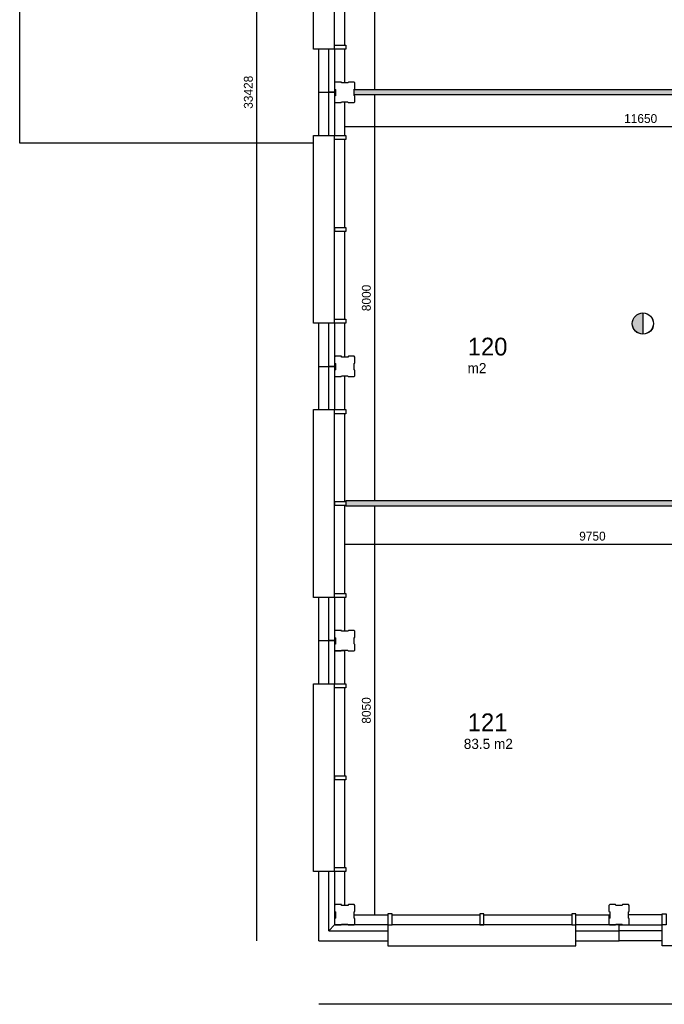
# Model space of a CAD drawing. Extents: x 126249 to 198477, y 373 to 102273.
# Tile 34 of 54: x 137049 to 149739, y 64410 to 83803. Entities that reach past the tile are written whole.
import ezdxf

# ---------------------------------------------------------------- set-up
doc = ezdxf.new("R2010")
doc.units = 0
doc.header["$MEASUREMENT"] = 0
doc.header["$PDMODE"] = 35
doc.header["$PDSIZE"] = -0.5
doc.layers.get('0').update_dxf_attribs({"linetype": 'CONTINUOUS'})
doc.layers.get('DEFPOINTS').update_dxf_attribs({"linetype": 'CONTINUOUS'})
for name, color, linetype in [('AL21----_BUITENWAND', 252, 'CONTINUOUS'), ('AL22----_BINNENWAND', 252, 'CONTINUOUS'), ('AL31----_BUITENKOZIJN', 252, 'CONTINUOUS'), ('AM$1A---_MAATVOERING', 252, 'CONTINUOUS'), ('Betonpalen', 252, 'CONTINUOUS'), ('brandweer NIEUW', 252, 'CONTINUOUS'), ('LAYER01', 252, 'CONTINUOUS'), ('M2', 252, 'CONTINUOUS'), ('UNUSEDHATCH', 252, 'CONTINUOUS')]:
    doc.layers.add(name, color=color, linetype=linetype)
doc.styles.add('B-01', font='b-gbp')
doc.dimstyles.new('BBA_STAND', dxfattribs={"dimtxt": 175, "dimasz": 1, "dimexe": 1, "dimexo": 0.001, "dimgap": 75, "dimtad": 1, "dimdec": 0, "dimzin": 0, "dimdsep": 46, "dimtxsty": 'B-01', "dimblk": 'NONE', "dimblk1": 'NONE', "dimblk2": 'PIJL1', "dimcen": 1, "dimse1": 1, "dimse2": 1, "dimclrd": 256, "dimclre": 1, "dimclrt": 256, "dimadec": 0, "dimazin": 0, "dimtfac": 1, "dimtdec": 0, "dimtmove": 0, "dimatfit": 0, "dimldrblk": 'PIJL1', "dimfxl": 1, "dimtolj": 1, "dimtzin": 0, "dimarcsym": 0})

# ---------------------------------------------------------------- blocks, each defined once
blk = doc.blocks.new('*D4')
at = {"layer": 'AM$1A---_MAATVOERING', "lineweight": -2, "transparency": 16777216}
blk.add_line((141713, 99087), (141713, 65660), dxfattribs=at)
at = {"layer": 'DEFPOINTS', "color": 0, "transparency": 16777216}
for p in [(142935, 99087), (141713, 65660), (142935, 65660)]:
    blk.add_point(p, dxfattribs=at)
at = {"layer": 'AM$1A---_MAATVOERING', "transparency": 16777216, "insert": (141551, 82374), "char_height": 175, "attachment_point": 5, "rotation": 90, "style": 'B-01'}
blk.add_mtext('\\A1;33428', dxfattribs=at)
blk = doc.blocks.new('_None')
blk = doc.blocks.new('PIJL1')
at = {"color": 1, "linetype": 'ByBlock'}
blk.add_line((0, 83), (0, -83), dxfattribs=at)
blk.add_solid([(-100, 17), (-100, -17), (0, 0)], dxfattribs=at)
blk = doc.blocks.new('*D5')
at = {"layer": 'AM$1A---_MAATVOERING', "lineweight": -2, "transparency": 16777216}
blk.add_line((159135, 64410), (142935, 64410), dxfattribs=at)
at = {"layer": 'DEFPOINTS', "color": 0, "transparency": 16777216}
for p in [(142935, 66207), (159135, 66207), (142935, 64410)]:
    blk.add_point(p, dxfattribs=at)
at = {"layer": 'AM$1A---_MAATVOERING', "transparency": 16777216, "insert": (151035, 64573), "char_height": 175, "attachment_point": 5, "style": 'B-01'}
blk.add_mtext('\\A1;16200', dxfattribs=at)
blk = doc.blocks.new('*D36')
at = {"layer": 'AM$1A---_MAATVOERING', "lineweight": -2, "transparency": 16777216}
blk.add_line((144036, 87723), (144036, 82423), dxfattribs=at)
at = {"layer": 'DEFPOINTS', "color": 0, "transparency": 16777216}
for p in [(144036, 87723), (144036, 82423), (144036, 82423)]:
    blk.add_point(p, dxfattribs=at)
at = {"layer": 'AM$1A---_MAATVOERING', "transparency": 16777216, "insert": (143874, 85073), "char_height": 175, "attachment_point": 5, "rotation": 90, "style": 'B-01'}
blk.add_mtext('\\A1;5300', dxfattribs=at)
blk = doc.blocks.new('*D56')
at = {"layer": 'AM$1A---_MAATVOERING', "lineweight": -2, "transparency": 16777216}
blk.add_line((144036, 82323), (144036, 74323), dxfattribs=at)
at = {"layer": 'DEFPOINTS', "color": 0, "transparency": 16777216}
for p in [(150100, 82323), (144036, 74323), (150100, 74323)]:
    blk.add_point(p, dxfattribs=at)
at = {"layer": 'AM$1A---_MAATVOERING', "transparency": 16777216, "insert": (143874, 78323), "char_height": 175, "attachment_point": 5, "rotation": 90, "style": 'B-01'}
blk.add_mtext('\\A1;8000', dxfattribs=at)
blk = doc.blocks.new('*D57')
at = {"layer": 'AM$1A---_MAATVOERING', "lineweight": -2, "transparency": 16777216}
blk.add_line((155099, 81692), (143449, 81692), dxfattribs=at)
at = {"layer": 'DEFPOINTS', "color": 0, "transparency": 16777216}
for p in [(143449, 81692), (143449, 76456), (155099, 74385)]:
    blk.add_point(p, dxfattribs=at)
at = {"layer": 'AM$1A---_MAATVOERING', "transparency": 16777216, "insert": (149274, 81855), "char_height": 175, "attachment_point": 5, "style": 'B-01'}
blk.add_mtext('\\A1;11650', dxfattribs=at)
blk = doc.blocks.new('*D58')
at = {"layer": 'AM$1A---_MAATVOERING', "lineweight": -2, "transparency": 16777216}
blk.add_line((144036, 74223), (144036, 66173), dxfattribs=at)
at = {"layer": 'DEFPOINTS', "color": 0, "transparency": 16777216}
for p in [(143989, 74223), (143989, 66173), (144036, 66173)]:
    blk.add_point(p, dxfattribs=at)
at = {"layer": 'AM$1A---_MAATVOERING', "transparency": 16777216, "insert": (143874, 70198), "char_height": 175, "attachment_point": 5, "rotation": 90, "style": 'B-01'}
blk.add_mtext('\\A1;8050', dxfattribs=at)
blk = doc.blocks.new('*D59')
at = {"layer": 'AM$1A---_MAATVOERING', "lineweight": -2, "transparency": 16777216}
blk.add_line((153199, 73467), (143449, 73467), dxfattribs=at)
at = {"layer": 'DEFPOINTS', "color": 0, "transparency": 16777216}
for p in [(153199, 73523), (143449, 73467), (143449, 72091)]:
    blk.add_point(p, dxfattribs=at)
at = {"layer": 'AM$1A---_MAATVOERING', "transparency": 16777216, "insert": (148324, 73630), "char_height": 175, "attachment_point": 5, "style": 'B-01'}
blk.add_mtext('\\A1;9750', dxfattribs=at)

msp = doc.modelspace()

# ---------------------------------------------------------------- hatches: boundary and pattern name
at = {"layer": 'brandweer NIEUW'}
msp.add_hatch(color=256, dxfattribs=at).paths.add_polyline_path([(149317, 77610.8), (149317, 78027.2, 1)])
at = {"layer": 'UNUSEDHATCH'}
h = msp.add_hatch(color=256, dxfattribs=at)
h.paths.add_polyline_path([(155198.8, 82423.5), (153148.8, 82423.5), (153148.8, 82323.5), (155098.8, 82323.5), (155098.8, 74323.5), (152748.8, 74323.5), (152748.8, 74223.5), (153198.9, 74223.5), (153198.8, 71523.5), (157348.8, 71523.5), (157348.8, 71623.5), (153298.9, 71623.5), (153298.9, 74223.5), (156448.8, 74223.5), (156448.8, 74323.5), (155198.8, 74323.5)])
h.paths.add_polyline_path([(143633.8, 82423.5), (143633.8, 82323.5), (151248.8, 82323.5), (151248.8, 82423.5)])
h.paths.add_polyline_path([(143468.8, 74323.5), (143468.8, 74223.5), (151248.8, 74223.5), (151248.8, 74323.5)])
h.paths.add_polyline_path([(154198.8, 66358.4), (154298.8, 66358.4), (154298.8, 70223.5), (154198.8, 70223.5)])

# ---------------------------------------------------------------- linework, layer by layer
at = {"layer": 'AL21----_BUITENWAND'}
for points in [[(137048.8, 81373.5), (137048.8, 102273.5)], [(142934.8, 82373.5), (142934.8, 83223.5)], [(143134.8, 82373.5), (143134.8, 83223.5)], [(143248.8, 83223.5), (143248.8, 82373.5)], [(143448.8, 82558.4), (143448.8, 83223.5)], [(142934.8, 81523.5), (142934.8, 82373.5)], [(142934.8, 82373.5), (143134.8, 82373.5)], [(142934.8, 82373.5), (143134.8, 82373.5)], [(143134.8, 81523.5), (143134.8, 82373.5)], [(143134.8, 82373.5), (143248.8, 82373.5)], [(143248.8, 82373.5), (143134.8, 82373.5)], [(143248.8, 82373.5), (143248.8, 81523.5)], [(143448.8, 81523.5), (143448.8, 82188.4)], [(142834.8, 81373.5), (137048.8, 81373.5)], [(142934.8, 76973.5), (142934.8, 77823.5)], [(143134.8, 76973.5), (143134.8, 77823.5)], [(143248.8, 77823.5), (143248.8, 76973.5)], [(143448.8, 77158.4), (143448.8, 77823.5)], [(142934.8, 76973.5), (143134.8, 76973.5)], [(142934.8, 76973.5), (143134.8, 76973.5)], [(142934.8, 76123.5), (142934.8, 76973.5)], [(143134.8, 76973.5), (143248.8, 76973.5)], [(143248.8, 76973.5), (143134.8, 76973.5)], [(143134.8, 76123.5), (143134.8, 76973.5)], [(143248.8, 76973.5), (143248.8, 76123.5)], [(143448.8, 76123.5), (143448.8, 76788.4)], [(142934.8, 71573.5), (142934.8, 72423.5)], [(143134.8, 71573.5), (143134.8, 72423.5)], [(143248.8, 72423.5), (143248.8, 71573.5)], [(143448.8, 71758.4), (143448.8, 72423.5)], [(142934.8, 70723.5), (142934.8, 71573.5)], [(142934.8, 71573.5), (143134.8, 71573.5)], [(143134.8, 70723.5), (143134.8, 71573.5), (143248.8, 71573.5), (143248.8, 70723.5)], [(143248.8, 71573.5), (143134.8, 71573.5)], [(143448.8, 71373.5), (143248.8, 71373.5)], [(143448.8, 70723.5), (143448.8, 71388.4)], [(142934.8, 65659.6), (142934.8, 67023.5)], [(143248.8, 67023.5), (143248.8, 65973.6), (143134.8, 65859.6), (143134.8, 67023.5)], [(143448.8, 66358.4), (143448.8, 67023.5)], [(143633.8, 66173.5), (144298.8, 66173.5)], [(147998.8, 66173.5), (148663.8, 66173.5)], [(148648.8, 66173.5), (148648.8, 65973.5)], [(149698.8, 66173.5), (149033.8, 66173.5)], [(143248.9, 65973.5), (143134.9, 65859.5)], [(144298.8, 65973.5), (143248.9, 65973.5)], [(148848.8, 65973.5), (147998.8, 65973.5)], [(148848.8, 65973.5), (149698.8, 65973.5)], [(148848.8, 65859.5), (148848.8, 65973.5)], [(148848.8, 65859.5), (148848.8, 65973.5)], [(143134.9, 65859.5), (144298.8, 65859.5)], [(147998.8, 65859.5), (148848.8, 65859.5)], [(149698.8, 65859.5), (148848.8, 65859.5)], [(148848.8, 65659.5), (148848.8, 65859.5)], [(142934.9, 65659.5), (144298.8, 65659.5)], [(147998.8, 65659.5), (148848.8, 65659.5)], [(149698.8, 65659.5), (148848.8, 65659.5)]]:
    msp.add_lwpolyline(points, dxfattribs=at)
at = {"layer": 'AL22----_BINNENWAND'}
msp.add_line((143468.8, 74323.5), (143468.8, 74223.5), dxfattribs=at)
for points in [[(151248.8, 82423.5), (143633.8, 82423.5)], [(151248.8, 82323.5), (143633.8, 82323.5)], [(151248.8, 74323.5), (143468.8, 74323.5)], [(151248.8, 74223.5), (143468.8, 74223.5)]]:
    msp.add_lwpolyline(points, dxfattribs=at)
at = {"layer": 'AL31----_BUITENKOZIJN'}
for p, q in [((143248.8, 83303.5), (143248.8, 86843.5)), ((143248.8, 77903.5), (143248.8, 81443.5)), ((143248.8, 72503.5), (143248.8, 76043.5)), ((143248.8, 67103.5), (143248.8, 70643.5)), ((147918.8, 65973.5), (144378.8, 65973.5))]:
    msp.add_line(p, q, dxfattribs=at)
for points in [[(142834.8, 83223.5), (142834.8, 86923.5)], [(143448.8, 83303.5), (143448.8, 85033.5)], [(143248.8, 83223.5), (142834.8, 83223.5)], [(142834.8, 77823.5), (142834.8, 81523.5)], [(142834.8, 81523.5), (143248.8, 81523.5)], [(143448.8, 79713.5), (143448.8, 81443.5)], [(143248.8, 79713.5), (143248.8, 79633.5)], [(143448.8, 77903.5), (143448.8, 79633.5)], [(143248.8, 77823.5), (142834.8, 77823.5)], [(142834.8, 72423.5), (142834.8, 76123.5)], [(142834.8, 76123.5), (143248.8, 76123.5)], [(143448.8, 74313.5), (143448.8, 76043.5)], [(143248.8, 74313.5), (143248.8, 74233.5)], [(143448.8, 72503.5), (143448.8, 74233.5)], [(143248.8, 72423.5), (142834.8, 72423.5)], [(143248.8, 67023.5), (142834.8, 67023.5), (142834.8, 70723.5), (142934.8, 70723.5)], [(142834.8, 67023.5), (142834.8, 70723.5)], [(142834.8, 70723.5), (143248.8, 70723.5)], [(143448.8, 68913.5), (143448.8, 70643.5)], [(143248.8, 68913.5), (143248.8, 68833.5)], [(143448.8, 67103.5), (143448.8, 68833.5)], [(144378.8, 66173.5), (146108.8, 66173.5)], [(146188.8, 66173.5), (147918.8, 66173.5)], [(144298.8, 65973.5), (144298.8, 65559.5), (147998.8, 65559.5), (147998.8, 65659.5)], [(146188.8, 65973.5), (146108.8, 65973.5)], [(147998.8, 65559.5), (147998.8, 65973.5)], [(153398.8, 65973.5), (153398.8, 65559.5), (149698.8, 65559.5), (149698.8, 65659.5)], [(149698.8, 65559.5), (149698.8, 65973.5)], [(144298.8, 65559.5), (147998.8, 65559.5)]]:
    msp.add_lwpolyline(points, dxfattribs=at)
for points in [[(143248.8, 83223.5), (143248.8, 83303.5), (143468.8, 83303.5), (143468.8, 83223.5)], [(143248.8, 81443.5), (143248.8, 81523.5), (143468.8, 81523.5), (143468.8, 81443.5)], [(143248.8, 79633.5), (143248.8, 79713.5), (143468.8, 79713.5), (143468.8, 79633.5)], [(143248.8, 77823.5), (143248.8, 77903.5), (143468.8, 77903.5), (143468.8, 77823.5)], [(143248.8, 76043.5), (143248.8, 76123.5), (143468.8, 76123.5), (143468.8, 76043.5)], [(143248.8, 74233.5), (143248.8, 74313.5), (143468.8, 74313.5), (143468.8, 74233.5)], [(143248.8, 72423.5), (143248.8, 72503.5), (143468.8, 72503.5), (143468.8, 72423.5)], [(143248.8, 70643.5), (143248.8, 70723.5), (143468.8, 70723.5), (143468.8, 70643.5)], [(143248.8, 68833.5), (143248.8, 68913.5), (143468.8, 68913.5), (143468.8, 68833.5)], [(143248.8, 67023.5), (143248.8, 67103.5), (143468.8, 67103.5), (143468.8, 67023.5)], [(144298.8, 65973.5), (144378.8, 65973.5), (144378.8, 66193.5), (144298.8, 66193.5)], [(146108.8, 65973.5), (146188.8, 65973.5), (146188.8, 66193.5), (146108.8, 66193.5)], [(147918.8, 65973.5), (147998.8, 65973.5), (147998.8, 66193.5), (147918.8, 66193.5)], [(149778.8, 65973.5), (149698.8, 65973.5), (149698.8, 66193.5), (149778.8, 66193.5)]]:
    msp.add_lwpolyline(points, close=True, dxfattribs=at)
at = {"layer": 'Betonpalen'}
for points in [[(143263.8, 82173.4), (143378.8, 82173.4), (143386.8, 82188.4), (143511.8, 82188.4), (143516.8, 82173.4), (143633.8, 82173.4), (143648.8, 82188.4), (143648.8, 82299.4), (143633.8, 82307.4), (143633.8, 82432.4), (143648.8, 82437.4), (143648.8, 82558.4), (143633.8, 82573.4), (143518.8, 82573.4), (143510.8, 82558.4), (143385.8, 82558.4), (143380.8, 82573.4), (143263.8, 82573.4), (143248.8, 82558.4), (143248.8, 82439.4), (143263.8, 82431.4), (143263.8, 82306.4), (143248.8, 82301.4), (143248.8, 82188.4)], [(143248.8, 82188.4), (143263.8, 82173.4)], [(143263.8, 76773.4), (143378.8, 76773.4), (143386.8, 76788.4), (143511.8, 76788.4), (143516.8, 76773.4), (143633.8, 76773.4), (143648.8, 76788.4), (143648.8, 76899.4), (143633.8, 76907.4), (143633.8, 77032.4), (143648.8, 77037.4), (143648.8, 77158.4), (143633.8, 77173.4), (143518.8, 77173.4), (143510.8, 77158.4), (143385.8, 77158.4), (143380.8, 77173.4), (143263.8, 77173.4), (143248.8, 77158.4), (143248.8, 77039.4), (143263.8, 77031.4), (143263.8, 76906.4), (143248.8, 76901.4), (143248.8, 76788.4)], [(143248.8, 76788.4), (143263.8, 76773.4)], [(143263.8, 71373.4), (143378.8, 71373.4), (143386.8, 71388.4), (143511.8, 71388.4), (143516.8, 71373.4), (143633.8, 71373.4), (143648.8, 71388.4), (143648.8, 71499.4), (143633.8, 71507.4), (143633.8, 71632.4), (143648.8, 71637.4), (143648.8, 71758.4), (143633.8, 71773.4), (143518.8, 71773.4), (143510.8, 71758.4), (143385.8, 71758.4), (143380.8, 71773.4), (143263.8, 71773.4), (143248.8, 71758.4), (143248.8, 71639.4), (143263.8, 71631.4), (143263.8, 71506.4), (143248.8, 71501.4), (143248.8, 71388.4)], [(143248.8, 71388.4), (143263.8, 71373.4)], [(143263.8, 65973.4), (143378.8, 65973.4), (143386.8, 65988.4), (143511.8, 65988.4), (143516.8, 65973.4), (143633.8, 65973.4), (143648.8, 65988.4), (143648.8, 66099.4), (143633.8, 66107.4), (143633.8, 66232.4), (143648.8, 66237.4), (143648.8, 66358.4), (143633.8, 66373.4), (143518.8, 66373.4), (143510.8, 66358.4), (143385.8, 66358.4), (143380.8, 66373.4), (143263.8, 66373.4), (143248.8, 66358.4), (143248.8, 66239.4), (143263.8, 66231.4), (143263.8, 66106.4), (143248.8, 66101.4), (143248.8, 65988.4)], [(148663.8, 66373.4), (148648.8, 66358.4)], [(148648.8, 66358.4), (148648.8, 66239.4), (148663.8, 66231.4), (148663.8, 66106.4), (148648.8, 66101.4), (148648.8, 65988.4)], [(149033.8, 66373.4), (148918.8, 66373.4), (148910.8, 66358.4), (148785.8, 66358.4), (148780.8, 66373.4), (148663.8, 66373.4)], [(149048.8, 66358.4), (149033.8, 66373.4)], [(149048.8, 65988.4), (149048.8, 66099.4), (149033.8, 66107.4), (149033.8, 66232.4), (149048.8, 66237.4), (149048.8, 66358.4)], [(143248.8, 65988.4), (143263.8, 65973.4)], [(148648.8, 65988.4), (148663.8, 65973.4)], [(148663.8, 65973.4), (148778.8, 65973.4), (148786.8, 65988.4), (148911.8, 65988.4), (148916.8, 65973.4), (149033.8, 65973.4)], [(149033.8, 65973.4), (149048.8, 65988.4)]]:
    msp.add_lwpolyline(points, dxfattribs=at)
at = {"layer": 'brandweer NIEUW'}
msp.add_line((149317, 78028.5), (149317, 77609.5), dxfattribs=at)
for radius in [209.5, 208.2]:
    msp.add_circle((149317, 77819), radius, dxfattribs=at)

# ---------------------------------------------------------------- texts
at = {"layer": 'LAYER01', "style": 'B-01'}
for s, p in [('120', (145869.5, 77189.5)), ('121', (145869.5, 69789.5))]:
    msp.add_text(s, height=350, rotation=0, dxfattribs=at).set_placement(p)
at = {"layer": 'M2', "char_height": 200, "width": 1805, "attachment_point": 1, "style": 'B-01'}
for s, insert in [(' m2', (145791.5, 77040.2)), ('83.5 m2', (145791.5, 69640.2))]:
    msp.add_mtext(s, dxfattribs=dict(at, insert=insert))

# ---------------------------------------------------------------- dimensions: what is measured, and where the dimension line sits
at = {"layer": 'AM$1A---_MAATVOERING'}
for base, p1, p2, picture, middle in [((141713.4, 65659.6), (142934.9, 99087.5), (142934.8, 65659.6), '*D4', (141550.9, 82373.5)), ((144036.4, 82423.5), (144036.4, 87723.5), (144036.4, 82423.5), '*D36', (143873.9, 85073.5)), ((144036.4, 74323.5), (150100.4, 82323.5), (150100.4, 74323.5), '*D56', (143873.9, 78323.5)), ((144036.4, 66173.5), (143989.4, 74223.5), (143989.4, 66173.5), '*D58', (143873.9, 70198.5))]:
    dim = msp.add_linear_dim(base=base, p1=p1, p2=p2, angle=270, dimstyle='BBA_STAND', dxfattribs=at)
    dim.commit()
    dim.dimension.update_dxf_attribs({"geometry": picture, "text_midpoint": middle})
for base, p1, p2, picture, middle in [((143448.8, 81692.5), (155098.8, 74385.5), (143448.8, 76455.9), '*D57', (149273.8, 81855)), ((143448.8, 73467.5), (153198.8, 73523.5), (143448.8, 72090.9), '*D59', (148323.8, 73630)), ((142934.9, 64410.3), (159134.8, 66207.3), (142934.9, 66207.3), '*D5', (151034.9, 64572.8))]:
    dim = msp.add_linear_dim(base=base, p1=p1, p2=p2, dimstyle='BBA_STAND', dxfattribs=at)
    dim.commit()
    dim.dimension.update_dxf_attribs({"geometry": picture, "text_midpoint": middle})

doc.saveas('drawing.dxf')
